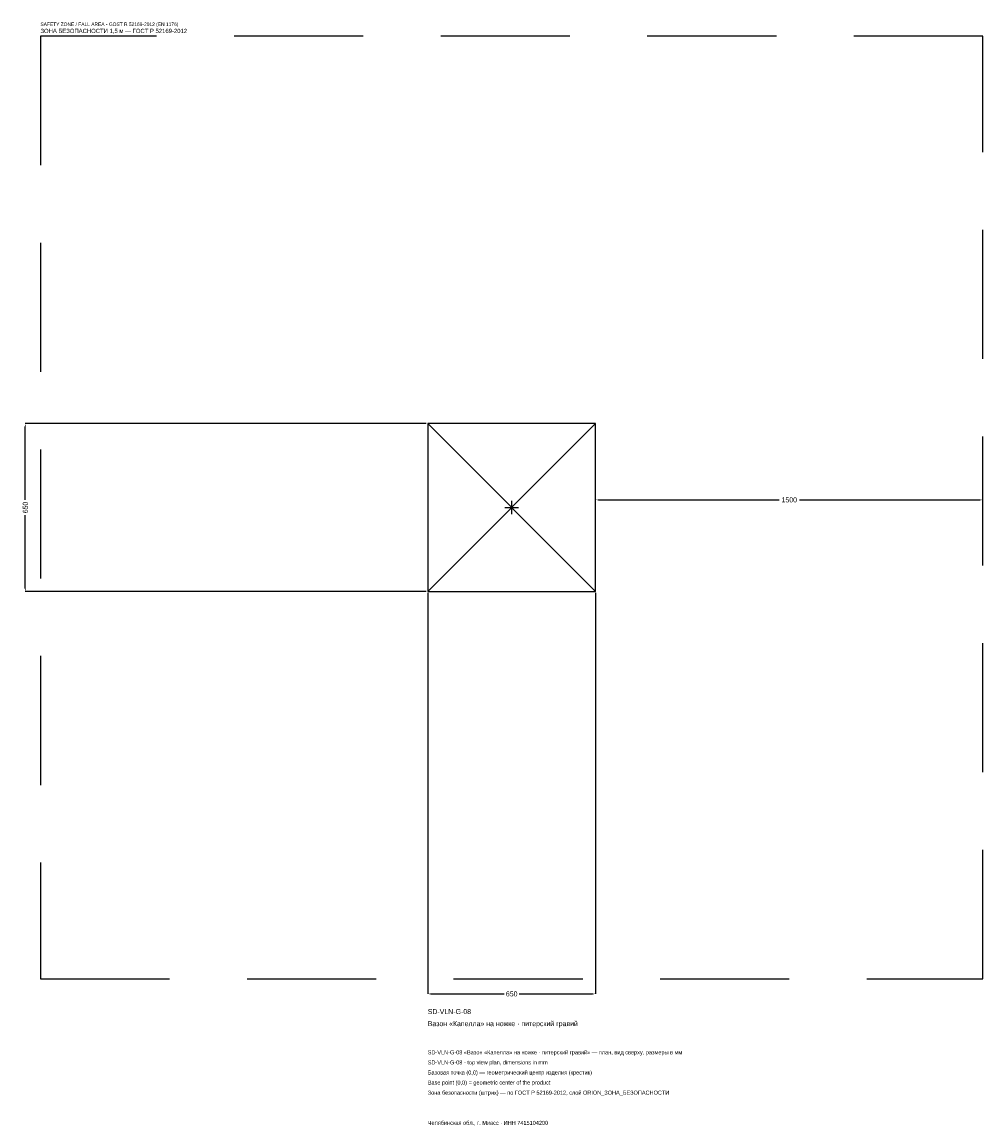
# Model space of a CAD drawing. Header units: metres. Extents: x -1896 to 1825, y -2395 to 1879.
import ezdxf

# ---------------------------------------------------------------- set-up
doc = ezdxf.new("R2010")
doc.units = ezdxf.units.M
doc.linetypes.add('DASHED', pattern=[800, 500, -300])
for name, color, linetype in [('ЗСК_ДАННЫЕ', 3, 'Continuous'), ('ЗСК_ЗОНА_БЕЗОПАСНОСТИ', 1, 'Continuous'), ('ЗСК_КОНТУР', 7, 'Continuous'), ('ЗСК_РАЗМЕРЫ', 8, 'Continuous')]:
    doc.layers.add(name, color=color, linetype=linetype)
doc.dimstyles.new('ORION', dxfattribs={"dimtxt": 19.5, "dimasz": 11.7, "dimexe": 1.25, "dimexo": 5.85, "dimtad": 1, "dimdec": 0, "dimcen": 2.5, "dimazin": 3, "dimtfac": 1, "dimtmove": 0, "dimatfit": 3})

# ---------------------------------------------------------------- blocks, each defined once
blk = doc.blocks.new('_CLOSEDFILLED')
at = {"color": 0, "linetype": 'BYBLOCK'}
blk.add_solid([(-1, 0.16), (0, 0), (-1, -0.16)], dxfattribs=at)
blk = doc.blocks.new('*D1')
for p, q in [((-325, -330.85), (-325, -1883.5)), ((325, -330.85), (325, -1883.5)), ((-313.3, -1883.5), (-29.25, -1883.5)), ((29.25, -1883.5), (313.3, -1883.5))]:
    blk.add_line(p, q)
at = {"layer": 'Defpoints'}
for p in [(-325, -325), (325, -325), (-325, -1883.5)]:
    blk.add_point(p, dxfattribs=at)
at = {"layer": 'ЗСК_РАЗМЕРЫ', "xscale": 11.7, "yscale": 11.7, "rotation": 180}
blk.add_blockref('_CLOSEDFILLED', (-325, -1883.5), dxfattribs=at)
at = {"layer": 'ЗСК_РАЗМЕРЫ', "xscale": 11.7, "yscale": 11.7}
blk.add_blockref('_CLOSEDFILLED', (325, -1883.5), dxfattribs=at)
at = {"layer": 'ЗСК_РАЗМЕРЫ', "insert": (0, -1883.5), "char_height": 19.5, "attachment_point": 5}
blk.add_mtext('650', dxfattribs=at)
blk = doc.blocks.new('*D2')
for p, q in [((-330.85, 325), (-1883.5, 325)), ((-1883.5, 29.25), (-1883.5, 313.3)), ((-1883.5, -313.3), (-1883.5, -29.25)), ((-330.85, -325), (-1883.5, -325))]:
    blk.add_line(p, q)
at = {"layer": 'Defpoints'}
for p in [(-325, 325), (-1883.5, -325), (-325, -325)]:
    blk.add_point(p, dxfattribs=at)
at = {"layer": 'ЗСК_РАЗМЕРЫ', "xscale": 11.7, "yscale": 11.7}
for p, rotation in [((-1883.5, 325), 90), ((-1883.5, -325), 270)]:
    blk.add_blockref('_CLOSEDFILLED', p, dxfattribs=dict(at, rotation=rotation))
at = {"layer": 'ЗСК_РАЗМЕРЫ', "insert": (-1883.5, 0), "char_height": 19.5, "attachment_point": 5, "rotation": 90}
blk.add_mtext('650', dxfattribs=at)
blk = doc.blocks.new('*D3')
for p, q in [((325, 5.85), (325, 29.25)), ((336.7, 29.25), (1036, 29.25)), ((1114, 29.25), (1813.3, 29.25)), ((1825, 5.85), (1825, 29.25))]:
    blk.add_line(p, q)
at = {"layer": 'Defpoints'}
for p in [(325, 29.25), (325, 0), (1825, 0)]:
    blk.add_point(p, dxfattribs=at)
at = {"layer": 'ЗСК_РАЗМЕРЫ', "xscale": 11.7, "yscale": 11.7, "rotation": 180}
blk.add_blockref('_CLOSEDFILLED', (325, 29.25), dxfattribs=at)
at = {"layer": 'ЗСК_РАЗМЕРЫ', "xscale": 11.7, "yscale": 11.7}
blk.add_blockref('_CLOSEDFILLED', (1825, 29.25), dxfattribs=at)
at = {"layer": 'ЗСК_РАЗМЕРЫ', "insert": (1075, 29.25), "char_height": 19.5, "attachment_point": 5}
blk.add_mtext('1500', dxfattribs=at)
blk = doc.blocks.new('ОРИОН SD-VLN-G-08 Вазон Капелла на ножке · питерский гравий')
at = {"layer": 'ЗСК_ЗОНА_БЕЗОПАСНОСТИ', "linetype": 'DASHED'}
blk.add_lwpolyline([(-1825, -1825), (1825, -1825), (1825, 1825), (-1825, 1825)], close=True, dxfattribs=at)
at = {"layer": 'ЗСК_КОНТУР'}
for p, q in [((-325, -325), (325, 325)), ((-325, 325), (325, -325))]:
    blk.add_line(p, q, dxfattribs=at)
blk.add_lwpolyline([(-325, -325), (325, -325), (325, 325), (-325, 325)], close=True, dxfattribs=at)
at = {"layer": 'ЗСК_РАЗМЕРЫ'}
for p, q in [((-26, 0), (26, 0)), ((0, -26), (0, 26))]:
    blk.add_line(p, q, dxfattribs=at)
at = {"layer": 'ЗСК_ДАННЫЕ'}
for tag, p in [('АРТИКУЛ', (-325, -1961.5)), ('НАИМЕНОВАНИЕ', (-325, -2008.3))]:
    blk.add_attdef(tag, p, '', height=19.5, dxfattribs=at)
at = {"layer": 'ЗСК_ДАННЫЕ', "flags": 1}
for tag, p in [('ПРОИЗВОДИТЕЛЬ', (-325, -2055.1)), ('ТЕЛЕФОН', (-325, -2101.9)), ('САЙТ', (-325, -2195.5)), ('АДРЕС', (-325, -2242.3)), ('РЕКВИЗИТЫ', (-325, -2289.1)), ('ГАБАРИТЫ', (-325, -2335.9)), ('ЗОНА_БЕЗОПАСНОСТИ', (-325, -2382.7))]:
    blk.add_attdef(tag, p, '', height=19.5, dxfattribs=at)
at = {"layer": 'ЗСК_ЗОНА_БЕЗОПАСНОСТИ', "color": 1}
for s, height, p in [('SAFETY ZONE / FALL AREA - GOST R 52169-2012 (EN 1176)', 13.65, (-1825, 1864)), ('ЗОНА БЕЗОПАСНОСТИ 1,5 м — ГОСТ Р 52169-2012', 16.575, (-1825, 1836.7))]:
    blk.add_text(s, height=height, dxfattribs=at).set_placement(p)
at = {"layer": 'ЗСК_РАЗМЕРЫ'}
dim = blk.add_linear_dim(base=(-1883.5, -325), p1=(-325, -325), p2=(-325, 325), angle=90, dimstyle='ORION', dxfattribs=at)
dim.commit()
dim.dimension.update_dxf_attribs({"geometry": '*D2', "text_midpoint": (-1883.5, 0)})
for base, p1, p2, picture, middle in [((325, 29.2), (325, 0), (1825, 0), '*D3', (1075, 29.2)), ((-325, -1883.5), (-325, -325), (325, -325), '*D1', (0, -1883.5))]:
    dim = blk.add_linear_dim(base=base, p1=p1, p2=p2, dimstyle='ORION', dxfattribs=at)
    dim.commit()
    dim.dimension.update_dxf_attribs({"geometry": picture, "text_midpoint": middle})

msp = doc.modelspace()

# ---------------------------------------------------------------- block references
msp.add_blockref('ОРИОН SD-VLN-G-08 Вазон Капелла на ножке · питерский гравий', (0, 0)).add_auto_attribs({'АРТИКУЛ': 'SD-VLN-G-08', 'НАИМЕНОВАНИЕ': 'Вазон «Капелла» на ножке · питерский гравий'})

# ---------------------------------------------------------------- texts
at = {"layer": 'ЗСК_ДАННЫЕ', "color": 3}
for s, p in [('SD-VLN-G-08 «Вазон «Капелла» на ножке · питерский гравий» — план, вид сверху, размеры в мм', (-325, -2117.5)), ('SD-VLN-G-08 - top view plan, dimensions in mm', (-325, -2156.5)), ('Челябинская обл., г. Миасс · ИНН 7415104200', (-325, -2390.5))]:
    msp.add_text(s, height=15.6, dxfattribs=at).set_placement(p)
at = {"layer": 'ЗСК_ДАННЫЕ', "color": 7}
for s, p in [('Базовая точка (0,0) — геометрический центр изделия (крестик)', (-325, -2195.5)), ('Base point (0,0) = geometric center of the product', (-325, -2234.5))]:
    msp.add_text(s, height=15.6, dxfattribs=at).set_placement(p)
at = {"layer": 'ЗСК_ДАННЫЕ', "color": 1}
msp.add_text('Зона безопасности (штрих) — по ГОСТ Р 52169-2012, слой ORION_ЗОНА_БЕЗОПАСНОСТИ', height=15.6, dxfattribs=at).set_placement((-325, -2273.5))

doc.saveas('drawing.dxf')
